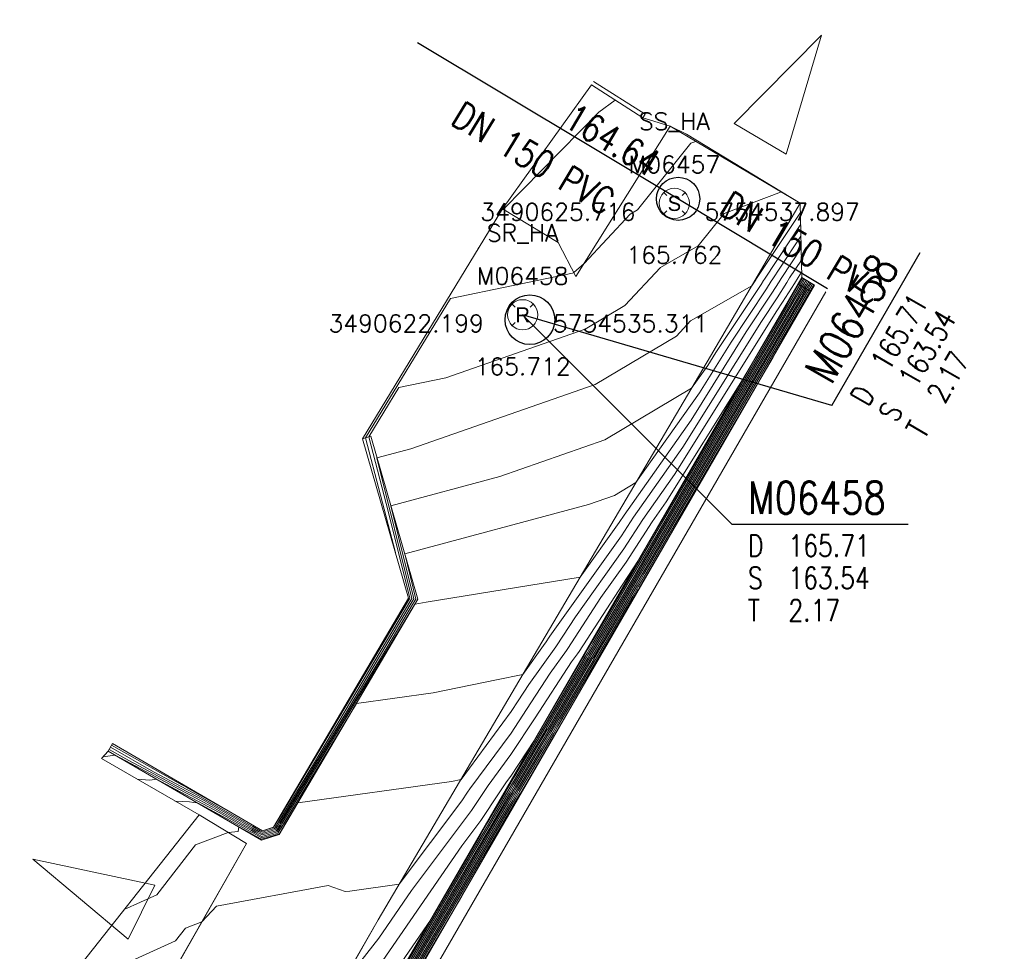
# Model space of a CAD drawing. Header units: metres. Extents: x 3490449 to 3490968, y 5754217 to 5754743.
# Tile 91 of 212: x 3490611 to 3490633, y 5754521 to 5754542. Entities that reach past the tile are written whole.
import ezdxf
from ezdxf.enums import TextEntityAlignment as Align

# ---------------------------------------------------------------- set-up
doc = ezdxf.new("R2010")
doc.units = ezdxf.units.M
doc.header["$LTSCALE"] = 0.25
doc.linetypes.add('Kartierung-07$0$AUSGEZOGEN', pattern=[0])
for name, color, linetype, lineweight, true_color in [('Kartierung-07$0$$BRUCH', 7, 'Continuous', 18, 0x82563a), ('Kartierung-07$0$$HOEHEN_Haupt', 7, 'Continuous', 18, 0x82563a), ('Kartierung-07$0$$HOEHEN_Mittel', 7, 'Continuous', 18, 0x82563a), ('Kartierung-07$0$$P_INF_FL', 7, 'Kartierung-07$0$AUSGEZOGEN', 18, 0x82563a), ('Kartierung-07$0$$P_INF_H_Schacht', 7, 'Kartierung-07$0$AUSGEZOGEN', 18, 0x82563a), ('Kartierung-07$0$$P_INF_NR_Schacht', 7, 'Kartierung-07$0$AUSGEZOGEN', 18, 0x82563a), ('Kartierung-07$0$$P_INF_X', 7, 'Kartierung-07$0$AUSGEZOGEN', 18, 0x82563a), ('Kartierung-07$0$B_Befestigt', 7, 'Continuous', 18, 0x82563a), ('Kartierung-07$0$B_Mauer', 7, 'Kartierung-07$0$AUSGEZOGEN', 18, 0x82563a), ('Kartierung-07$0$B_Rinne', 7, 'Continuous', 18, 0x82563a), ('Kartierung-07$0$B_Zufahrt_Zugang', 7, 'Continuous', 18, 0x82563a), ('Kartierung-07$0$Hilfe_DGM', 7, 'Continuous', 18, 0x82563a), ('Kartierung-07$0$SYM_SR_HA', 7, 'Kartierung-07$0$AUSGEZOGEN', 18, 0x82563a), ('Kartierung-07$0$SYM_SS_HA', 7, 'Kartierung-07$0$AUSGEZOGEN', 18, 0x82563a)]:
    doc.layers.add(name, color=color, linetype=linetype, lineweight=lineweight, true_color=true_color)
doc.layers.add('Kartierung-07$0$$PKT_SR_HA', color=7, linetype='Continuous', lineweight=18)
doc.layers.add('Kartierung-07$0$$PKT_SS_HA', color=7, linetype='Continuous', lineweight=18)
for name, color, linetype in [('Kartierung-07$0$B_RW_Schacht_HA', 7, 'Continuous'), ('Kartierung-07$0$B_Schachtschrift_RW_HA', 7, 'Continuous'), ('Kartierung-07$0$B_Schachtschrift_RW_HA_60Grad', 7, 'Continuous'), ('Kartierung-07$0$B_SW-Leitung_HA', 7, 'Continuous'), ('Kartierung-07$0$B_SW-Leitung_HA_Schrift', 7, 'Continuous'), ('Kartierung-07$0$B_SW_Schacht_HA', 7, 'Continuous')]:
    doc.layers.add(name, color=color, linetype=linetype)
doc.layers.add('Kartierung-07$0$B_SW-Leitung_HA_Aus', color=7, linetype='Continuous', true_color=0x82563a)
doc.layers.add('Kartierung-07$0$B_SW-Leitung_HA_Schrift_Aus', color=7, linetype='Continuous', true_color=0x82563a)
doc.styles.add('Kartierung-07$0$2', font='TXT')
doc.styles.add('Kartierung-07$0$STANDARD', font='romans.shx', dxfattribs={"width": 0.8})

# ---------------------------------------------------------------- blocks, each defined once
blk = doc.blocks.new('Kartierung-07$0$Zufahrt')
at = {"layer": 'Kartierung-07$0$B_Zufahrt_Zugang'}
for p, q in [((-0.7, -2.8), (0, 0)), ((0, 0), (0.7, -2.8)), ((-0.7, -2.8), (0.7, -2.8))]:
    blk.add_line(p, q, dxfattribs=at)
blk = doc.blocks.new('Kartierung-07$0$B_Schachtbeschriftung')
blk.add_line((0, 0), (8.186, 0))
at = {"style": 'Kartierung-07$0$STANDARD', "width": 0.8}
for s, p in [('D ', (0.75, -0.5)), ('S ', (0.75, -2)), ('T ', (0.75, -3.5))]:
    blk.add_text(s, height=1, dxfattribs=at).set_placement(p, align=Align.TOP_LEFT)
at = {"ltscale": 0.02, "style": 'Kartierung-07$0$STANDARD', "width": 0.8}
for tag, p, height in [('NUMMER', (0.759, 0.479), 1.5), ('DECKEL', (2.627, -1.5), 1), ('SOHLE', (2.625, -2.996), 1), ('TIEFE', (2.628, -4.501), 1)]:
    blk.add_attdef(tag, p, '', height=height, dxfattribs=at)
at = {"ltscale": 0.02, "style": 'Kartierung-07$0$STANDARD', "width": 0.8, "flags": 1}
blk.add_attdef('FOTO', (1.057, -6.131), '', height=1, dxfattribs=at)
blk = doc.blocks.new('Kartierung-07$0$PKT_SR_HA')
at = {"layer": 'Kartierung-07$0$SYM_SR_HA'}
for p, q in [((-0.247, 0.247), (-0.177, 0.177)), ((0.177, 0.177), (0.247, 0.247)), ((0.177, 0.177), (0.247, 0.247)), ((-0.247, -0.247), (-0.177, -0.177)), ((0.177, -0.177), (0.247, -0.247))]:
    blk.add_line(p, q, dxfattribs=at)
blk.add_circle((0, 0), 0.35, dxfattribs=at)
at = {"layer": 'Kartierung-07$0$$P_INF_FL', "style": 'Kartierung-07$0$STANDARD'}
blk.add_attdef('CODE', text='', height=0.8, dxfattribs=at).set_placement((0, 1.7), align=Align.CENTER)
at = {"layer": 'Kartierung-07$0$$P_INF_H_Schacht', "style": 'Kartierung-07$0$STANDARD'}
blk.add_attdef('H', text='', height=0.8, dxfattribs=at).set_placement((0, -1.4), align=Align.CENTER)
at = {"layer": 'Kartierung-07$0$$P_INF_NR_Schacht', "style": 'Kartierung-07$0$STANDARD'}
blk.add_attdef('NR', text='', height=0.8, dxfattribs=at).set_placement((0, 0.7), align=Align.CENTER)
at = {"layer": 'Kartierung-07$0$$P_INF_X', "style": 'Kartierung-07$0$STANDARD'}
blk.add_attdef('X', text='', height=0.8, dxfattribs=at).set_placement((-0.9, -0.4), align=Align.RIGHT)
blk.add_attdef('Y', (0.7, -0.4), '', height=0.8, dxfattribs=at)
at = {"layer": 'Kartierung-07$0$SYM_SR_HA', "style": 'Kartierung-07$0$2'}
blk.add_text('R', height=0.35, dxfattribs=at).set_placement((0, -0.178), align=Align.CENTER)
blk = doc.blocks.new('Kartierung-07$0$PKT_SS_HA')
at = {"layer": 'Kartierung-07$0$SYM_SS_HA'}
for p, q in [((-0.247, 0.247), (-0.177, 0.177)), ((0.177, 0.177), (0.247, 0.247)), ((0.177, 0.177), (0.247, 0.247)), ((-0.247, -0.247), (-0.177, -0.177)), ((0.177, -0.177), (0.247, -0.247))]:
    blk.add_line(p, q, dxfattribs=at)
blk.add_circle((0, 0), 0.35, dxfattribs=at)
at = {"layer": 'Kartierung-07$0$$P_INF_FL', "style": 'Kartierung-07$0$STANDARD'}
blk.add_attdef('CODE', text='', height=0.8, dxfattribs=at).set_placement((0, 1.7), align=Align.CENTER)
at = {"layer": 'Kartierung-07$0$$P_INF_H_Schacht', "style": 'Kartierung-07$0$STANDARD'}
blk.add_attdef('H', text='', height=0.8, dxfattribs=at).set_placement((0, -1.4), align=Align.CENTER)
at = {"layer": 'Kartierung-07$0$$P_INF_NR_Schacht', "style": 'Kartierung-07$0$STANDARD'}
blk.add_attdef('NR', text='', height=0.8, dxfattribs=at).set_placement((0, 0.7), align=Align.CENTER)
at = {"layer": 'Kartierung-07$0$$P_INF_X', "style": 'Kartierung-07$0$STANDARD'}
blk.add_attdef('X', text='', height=0.8, dxfattribs=at).set_placement((-0.9, -0.4), align=Align.RIGHT)
blk.add_attdef('Y', (0.7, -0.4), '', height=0.8, dxfattribs=at)
at = {"layer": 'Kartierung-07$0$SYM_SS_HA', "style": 'Kartierung-07$0$2'}
blk.add_text('S', height=0.35, dxfattribs=at).set_placement((0, -0.178), align=Align.CENTER)

msp = doc.modelspace()

# ---------------------------------------------------------------- linework, layer by layer
at = {"layer": 'Kartierung-07$0$$BRUCH', "ltscale": 0.02}
for p, q in [((3490624.986, 5754539.878), (3490623.791, 5754540.641)), ((3490625.616, 5754539.684), (3490623.435, 5754536.199)), ((3490624.986, 5754539.878), (3490625.616, 5754539.684)), ((3490625.999, 5754539.503), (3490625.616, 5754539.684)), ((3490628.634, 5754537.903), (3490625.999, 5754539.503)), ((3490626.555, 5754534.351), (3490628.634, 5754537.903)), ((3490623.021, 5754536.99), (3490621.729, 5754537.768)), ((3490623.435, 5754536.199), (3490623.021, 5754536.99)), ((3490618.612, 5754518.762), (3490628.668, 5754536.179)), ((3490618.909, 5754518.578), (3490628.966, 5754535.995)), ((3490622.645, 5754527.718), (3490626.555, 5754534.351)), ((3490618.484, 5754532.436), (3490618.676, 5754532.492)), ((3490618.484, 5754532.436), (3490619.555, 5754528.738)), ((3490618.676, 5754532.492), (3490619.771, 5754528.711)), ((3490619.555, 5754528.738), (3490616.423, 5754523.423)), ((3490619.771, 5754528.711), (3490616.556, 5754523.255)), ((3490618.853, 5754521.273), (3490622.645, 5754527.718)), ((3490616.17, 5754523.344), (3490612.692, 5754525.363)), ((3490616.146, 5754523.127), (3490612.592, 5754525.19)), ((3490614.698, 5754523.709), (3490615.8, 5754523.045)), ((3490616.556, 5754523.255), (3490616.146, 5754523.127)), ((3490616.423, 5754523.423), (3490616.17, 5754523.344)), ((3490615.8, 5754523.045), (3490612.799, 5754517.789)), ((3490615.811, 5754516), (3490618.853, 5754521.273))]:
    msp.add_line(p, q, dxfattribs=at)
at = {"layer": 'Kartierung-07$0$$HOEHEN_Haupt', "ltscale": 0.02}
for points in [[(3490612.615, 5754525.23), (3490613.068, 5754524.974), (3490614.402, 5754524.262), (3490614.488, 5754524.216), (3490614.83, 5754524.034), (3490615.788, 5754523.485), (3490615.932, 5754523.407), (3490616.079, 5754523.323), (3490616.163, 5754523.278), (3490616.292, 5754523.316), (3490616.467, 5754523.368), (3490616.467, 5754523.368), (3490616.486, 5754523.401), (3490616.53, 5754523.473), (3490616.56, 5754523.523), (3490618.149, 5754526.149), (3490619.64, 5754528.659), (3490619.679, 5754528.723), (3490619.143, 5754530.88), (3490621.666, 5754531.557), (3490624.103, 5754532.407), (3490626.116, 5754533.607), (3490626.489, 5754534.136), (3490626.675, 5754534.433), (3490627.727, 5754536.017), (3490627.784, 5754536.109), (3490627.802, 5754536.137), (3490628.644, 5754537.409), (3490628.644, 5754537.409)], [(3490611.758, 5754519.699), (3490614.15, 5754520.786), (3490614.38, 5754521.083), (3490614.764, 5754521.23), (3490615.101, 5754521.593), (3490617.688, 5754522.071), (3490618.087, 5754521.934), (3490618.192, 5754521.944), (3490619.34, 5754522.1), (3490620.791, 5754524.039), (3490620.921, 5754524.234), (3490620.973, 5754524.312), (3490621.932, 5754525.61), (3490622.291, 5754526.159), (3490622.839, 5754526.995), (3490623.219, 5754527.527), (3490623.246, 5754527.569), (3490624.014, 5754528.75), (3490624.602, 5754529.573), (3490625.198, 5754530.509), (3490625.524, 5754530.972), (3490627.293, 5754533.798), (3490628.327, 5754535.559), (3490628.327, 5754535.559), (3490628.603, 5754536.03), (3490628.685, 5754536.169), (3490628.685, 5754536.169)], [(3490618.897, 5754519.153), (3490620.792, 5754522.382), (3490621.545, 5754523.664), (3490621.87, 5754524.218), (3490621.87, 5754524.218), (3490621.989, 5754524.421), (3490622.212, 5754524.8), (3490622.75, 5754525.718), (3490622.751, 5754525.719), (3490623.386, 5754526.801), (3490623.386, 5754526.801), (3490623.715, 5754527.361), (3490623.742, 5754527.407), (3490624.096, 5754528.01), (3490624.096, 5754528.011), (3490624.759, 5754529.141), (3490624.76, 5754529.141), (3490625.189, 5754529.874), (3490627.085, 5754533.104), (3490628.658, 5754535.783), (3490628.659, 5754535.786), (3490628.66, 5754535.786), (3490628.792, 5754536.012), (3490628.792, 5754536.012), (3490628.831, 5754536.078), (3490628.831, 5754536.078), (3490628.831, 5754536.078)], [(3490628.603, 5754536.03), (3490628.603, 5754536.03)], [(3490628.685, 5754536.169), (3490628.685, 5754536.169)], [(3490628.327, 5754535.559), (3490628.327, 5754535.559)], [(3490619.72, 5754520.216), (3490621.961, 5754524.034), (3490622.067, 5754524.215), (3490622.067, 5754524.215), (3490622.106, 5754524.281), (3490622.731, 5754525.345), (3490622.89, 5754525.617), (3490622.89, 5754525.617), (3490623.078, 5754525.938), (3490623.079, 5754525.938), (3490623.881, 5754527.305), (3490623.888, 5754527.317), (3490624.75, 5754528.785), (3490624.75, 5754528.786), (3490624.886, 5754529.017), (3490624.886, 5754529.017), (3490624.974, 5754529.167), (3490628.004, 5754534.329)]]:
    msp.add_lwpolyline(points, dxfattribs=at)
at = {"layer": 'Kartierung-07$0$$HOEHEN_Mittel', "ltscale": 0.02}
for points in [[(3490624.341, 5754540.29), (3490623.962, 5754540.014), (3490621.765, 5754537.77), (3490621.75, 5754537.756), (3490621.745, 5754537.753), (3490621.717, 5754537.747), (3490621.188, 5754536.879), (3490621.183, 5754536.872), (3490621.168, 5754536.847)], [(3490626.211, 5754539.333), (3490626.099, 5754539.291), (3490624.863, 5754537.742), (3490624.693, 5754537.644), (3490623.623, 5754536.499), (3490623.387, 5754536.291), (3490623.355, 5754536.273), (3490620.524, 5754535.686), (3490618.557, 5754532.457), (3490619.249, 5754529.795)], [(3490612.671, 5754525.326), (3490614.213, 5754524.453), (3490614.426, 5754524.339), (3490614.44, 5754524.332), (3490614.495, 5754524.302), (3490615.951, 5754523.469), (3490615.954, 5754523.468), (3490616.17, 5754523.344), (3490616.425, 5754523.42), (3490616.425, 5754523.42), (3490616.454, 5754523.469), (3490616.456, 5754523.473), (3490616.5, 5754523.546), (3490616.592, 5754523.697), (3490619.575, 5754528.719), (3490619.584, 5754528.734), (3490619.089, 5754530.727), (3490618.634, 5754532.48), (3490619.332, 5754533.626), (3490620.421, 5754533.851), (3490623.65, 5754534.978), (3490624.571, 5754535.526), (3490625.393, 5754536.406), (3490626.271, 5754536.909), (3490626.87, 5754537.66), (3490628.197, 5754538.161)], [(3490612.643, 5754525.278), (3490613.64, 5754524.713), (3490614.414, 5754524.3), (3490614.464, 5754524.274), (3490614.662, 5754524.168), (3490615.869, 5754523.477), (3490615.943, 5754523.438), (3490616.125, 5754523.334), (3490616.166, 5754523.311), (3490616.231, 5754523.33), (3490616.446, 5754523.394), (3490616.446, 5754523.394), (3490616.47, 5754523.435), (3490616.493, 5754523.473), (3490616.53, 5754523.535), (3490617.37, 5754524.923), (3490619.607, 5754528.689), (3490619.632, 5754528.728), (3490618.821, 5754531.992), (3490619.604, 5754532.202), (3490623.876, 5754533.692), (3490625.766, 5754534.818), (3490626.093, 5754535.168), (3490627.508, 5754535.979), (3490627.602, 5754536.121), (3490627.605, 5754536.126), (3490627.606, 5754536.128), (3490628.638, 5754537.686), (3490628.638, 5754537.687)], [(3490612.47, 5754525.056), (3490612.754, 5754525.096), (3490614.39, 5754524.223), (3490614.512, 5754524.158), (3490614.998, 5754523.899), (3490615.707, 5754523.493), (3490615.921, 5754523.377), (3490616.034, 5754523.313), (3490616.159, 5754523.245), (3490616.353, 5754523.302), (3490616.487, 5754523.342), (3490616.502, 5754523.367), (3490616.567, 5754523.473), (3490616.589, 5754523.512), (3490618.927, 5754527.374), (3490619.672, 5754528.629), (3490619.726, 5754528.717), (3490619.465, 5754529.767), (3490623.728, 5754530.912), (3490624.329, 5754531.122), (3490624.826, 5754531.418), (3490626.296, 5754533.503), (3490627.03, 5754534.675), (3490627.852, 5754535.913), (3490627.963, 5754536.092), (3490627.997, 5754536.147), (3490628.649, 5754537.131), (3490628.649, 5754537.132)], [(3490613.264, 5754524.537), (3490613.555, 5754524.519), (3490613.71, 5754524.541), (3490614.377, 5754524.185), (3490614.536, 5754524.101), (3490615.166, 5754523.765), (3490615.626, 5754523.501), (3490615.91, 5754523.347), (3490615.988, 5754523.302), (3490616.155, 5754523.211), (3490616.414, 5754523.288), (3490616.508, 5754523.316), (3490616.519, 5754523.333), (3490616.603, 5754523.474), (3490616.619, 5754523.5), (3490619.703, 5754528.596), (3490619.705, 5754528.596), (3490619.707, 5754528.597), (3490619.709, 5754528.597), (3490619.965, 5754528.644), (3490623.535, 5754529.228), (3490624.44, 5754530.494), (3490624.549, 5754530.666), (3490626.103, 5754532.87), (3490627.384, 5754534.916), (3490627.977, 5754535.809), (3490628.142, 5754536.074), (3490628.193, 5754536.156), (3490628.655, 5754536.854), (3490628.655, 5754536.854)], [(3490614.139, 5754524.032), (3490614.476, 5754524.012), (3490614.578, 5754523.998), (3490614.665, 5754523.987), (3490615.333, 5754523.63), (3490615.544, 5754523.509), (3490615.899, 5754523.317), (3490615.943, 5754523.292), (3490616.152, 5754523.178), (3490616.475, 5754523.274), (3490616.529, 5754523.289), (3490616.535, 5754523.3), (3490616.64, 5754523.474), (3490616.649, 5754523.488), (3490618.347, 5754526.294), (3490620.126, 5754526.541), (3490621.591, 5754526.84), (3490622.201, 5754526.964), (3490622.722, 5754527.692), (3490622.726, 5754527.698), (3490622.829, 5754527.857), (3490624.494, 5754530.187), (3490624.765, 5754530.613), (3490625.91, 5754532.238), (3490627.738, 5754535.158), (3490628.102, 5754535.705), (3490628.321, 5754536.057), (3490628.388, 5754536.165), (3490628.66, 5754536.576), (3490628.66, 5754536.577)], [(3490628.666, 5754536.299), (3490628.666, 5754536.298), (3490628.584, 5754536.175), (3490628.5, 5754536.04), (3490628.226, 5754535.601), (3490628.093, 5754535.4), (3490625.717, 5754531.605), (3490624.981, 5754530.561), (3490624.548, 5754529.88), (3490623.421, 5754528.303), (3490622.986, 5754527.633), (3490622.97, 5754527.609), (3490622.343, 5754526.732), (3490622.097, 5754526.356), (3490621.935, 5754526.109), (3490620.77, 5754524.532), (3490620.547, 5754524.487), (3490616.99, 5754523.992), (3490616.679, 5754523.477), (3490616.677, 5754523.474), (3490616.551, 5754523.266), (3490616.549, 5754523.263), (3490616.549, 5754523.263), (3490616.536, 5754523.26), (3490616.148, 5754523.145), (3490615.898, 5754523.281), (3490615.888, 5754523.287), (3490615.621, 5754523.432), (3490615.605, 5754523.329), (3490615.37, 5754523.304), (3490614.614, 5754523.014), (3490613.715, 5754521.857), (3490612.965, 5754521.516)], [(3490617.892, 5754519.608), (3490618.862, 5754520.849), (3490619.622, 5754521.956), (3490621.011, 5754523.812), (3490621.288, 5754524.228), (3490621.4, 5754524.396), (3490621.928, 5754525.11), (3490622.486, 5754525.962), (3490623.335, 5754527.259), (3490623.467, 5754527.444), (3490623.506, 5754527.504), (3490624.606, 5754529.197), (3490624.656, 5754529.266), (3490624.882, 5754529.622), (3490625.362, 5754530.439), (3490625.453, 5754530.595), (3490628.393, 5754535.604), (3490628.394, 5754535.605), (3490628.641, 5754536.026), (3490628.714, 5754536.151), (3490628.714, 5754536.151)], [(3490618.875, 5754520.206), (3490620.786, 5754522.99), (3490621.231, 5754523.584), (3490621.656, 5754524.222), (3490621.827, 5754524.479), (3490621.925, 5754524.611), (3490622.47, 5754525.445), (3490622.667, 5754525.779), (3490622.667, 5754525.779), (3490623.57, 5754527.319), (3490623.615, 5754527.394), (3490623.654, 5754527.462), (3490623.703, 5754527.546), (3490624.684, 5754529.216), (3490625.319, 5754530.298), (3490625.861, 5754531.222), (3490628.459, 5754535.649), (3490628.46, 5754535.65), (3490628.46, 5754535.65), (3490628.679, 5754536.023), (3490628.743, 5754536.133), (3490628.743, 5754536.133)], [(3490618.889, 5754519.563), (3490620.059, 5754521.268), (3490621.221, 5754523.248), (3490621.379, 5754523.517), (3490621.791, 5754524.219), (3490621.942, 5754524.476), (3490622.004, 5754524.582), (3490622.695, 5754525.759), (3490622.695, 5754525.759), (3490623.509, 5754527.146), (3490623.648, 5754527.383), (3490623.683, 5754527.444), (3490623.834, 5754527.701), (3490623.834, 5754527.701), (3490624.709, 5754529.191), (3490624.709, 5754529.191), (3490625.275, 5754530.156), (3490626.269, 5754531.849), (3490628.526, 5754535.694), (3490628.526, 5754535.695), (3490628.527, 5754535.695), (3490628.716, 5754536.019), (3490628.772, 5754536.114), (3490628.773, 5754536.115)], [(3490628.802, 5754536.097), (3490628.802, 5754536.096), (3490628.754, 5754536.015), (3490628.593, 5754535.741), (3490628.593, 5754535.741), (3490628.592, 5754535.738), (3490626.677, 5754532.476), (3490625.232, 5754530.015), (3490624.734, 5754529.166), (3490624.734, 5754529.166), (3490623.965, 5754527.856), (3490623.965, 5754527.856), (3490623.713, 5754527.426), (3490623.681, 5754527.372), (3490623.447, 5754526.974), (3490623.447, 5754526.973), (3490622.723, 5754525.739), (3490622.723, 5754525.739), (3490622.108, 5754524.691), (3490621.965, 5754524.449), (3490621.831, 5754524.219), (3490621.462, 5754523.59), (3490621.007, 5754522.815), (3490618.896, 5754519.218)], [(3490618.898, 5754519.087), (3490620.578, 5754521.949), (3490621.628, 5754523.738), (3490621.909, 5754524.217), (3490621.909, 5754524.217), (3490622.012, 5754524.393), (3490622.315, 5754524.909), (3490622.778, 5754525.698), (3490622.779, 5754525.698), (3490623.324, 5754526.628), (3490623.324, 5754526.628), (3490623.748, 5754527.35), (3490623.771, 5754527.389), (3490624.227, 5754528.165), (3490624.227, 5754528.166), (3490624.785, 5754529.116), (3490624.785, 5754529.117), (3490625.146, 5754529.732), (3490627.493, 5754533.731), (3490628.724, 5754535.828), (3490628.726, 5754535.831), (3490628.726, 5754535.832), (3490628.83, 5754536.008), (3490628.83, 5754536.008), (3490628.86, 5754536.06), (3490628.86, 5754536.06), (3490628.86, 5754536.06)], [(3490618.9, 5754519.022), (3490620.363, 5754521.515), (3490621.711, 5754523.812), (3490621.949, 5754524.217), (3490621.949, 5754524.217), (3490622.036, 5754524.365), (3490622.419, 5754525.018), (3490622.806, 5754525.678), (3490622.806, 5754525.678), (3490623.263, 5754526.456), (3490623.263, 5754526.456), (3490623.781, 5754527.339), (3490623.8, 5754527.371), (3490624.357, 5754528.32), (3490624.358, 5754528.321), (3490624.81, 5754529.091), (3490624.81, 5754529.092), (3490625.103, 5754529.591), (3490627.901, 5754534.358), (3490628.79, 5754535.873), (3490628.792, 5754535.877), (3490628.793, 5754535.877), (3490628.867, 5754536.004), (3490628.867, 5754536.004), (3490628.89, 5754536.042), (3490628.89, 5754536.042)], [(3490618.901, 5754518.956), (3490620.149, 5754521.082), (3490621.794, 5754523.886), (3490621.988, 5754524.216), (3490621.988, 5754524.216), (3490622.059, 5754524.337), (3490622.523, 5754525.127), (3490622.834, 5754525.658), (3490622.834, 5754525.658), (3490623.201, 5754526.283), (3490623.201, 5754526.283), (3490623.814, 5754527.328), (3490623.83, 5754527.353), (3490624.488, 5754528.475), (3490624.489, 5754528.476), (3490624.835, 5754529.067), (3490624.835, 5754529.067), (3490625.06, 5754529.45), (3490628.309, 5754534.985), (3490628.857, 5754535.918), (3490628.859, 5754535.922), (3490628.859, 5754535.922), (3490628.905, 5754536.001), (3490628.905, 5754536.001), (3490628.919, 5754536.024), (3490628.919, 5754536.024)], [(3490628.641, 5754536.026), (3490628.641, 5754536.026)], [(3490628.679, 5754536.023), (3490628.679, 5754536.023)], [(3490628.714, 5754536.151), (3490628.714, 5754536.151)], [(3490628.716, 5754536.019), (3490628.716, 5754536.019)], [(3490628.743, 5754536.133), (3490628.743, 5754536.133)], [(3490628.754, 5754536.015), (3490628.754, 5754536.015)], [(3490628.773, 5754536.114), (3490628.772, 5754536.114)], [(3490628.802, 5754536.096), (3490628.802, 5754536.096)], [(3490618.902, 5754518.891), (3490619.934, 5754520.649), (3490621.878, 5754523.96), (3490622.028, 5754524.215), (3490622.028, 5754524.216), (3490622.083, 5754524.309), (3490622.627, 5754525.236), (3490622.862, 5754525.637), (3490622.862, 5754525.638), (3490623.14, 5754526.11), (3490623.14, 5754526.111), (3490623.848, 5754527.316), (3490623.859, 5754527.335), (3490624.619, 5754528.63), (3490624.619, 5754528.631), (3490624.86, 5754529.042), (3490624.861, 5754529.042), (3490625.017, 5754529.308), (3490628.717, 5754535.612), (3490628.923, 5754535.963), (3490628.925, 5754535.967), (3490628.926, 5754535.968), (3490628.943, 5754535.997), (3490628.943, 5754535.997), (3490628.948, 5754536.006), (3490628.948, 5754536.006)], [(3490628.394, 5754535.605), (3490628.394, 5754535.605)], [(3490619.505, 5754519.782), (3490622.044, 5754524.108), (3490622.106, 5754524.214), (3490622.107, 5754524.214), (3490622.129, 5754524.253), (3490622.834, 5754525.454), (3490622.918, 5754525.597), (3490622.918, 5754525.597), (3490623.017, 5754525.765), (3490623.017, 5754525.766), (3490623.914, 5754527.294), (3490623.917, 5754527.299), (3490624.88, 5754528.94), (3490624.881, 5754528.941), (3490624.911, 5754528.992), (3490624.911, 5754528.993), (3490624.931, 5754529.026), (3490625.598, 5754530.162)], [(3490624.684, 5754529.216), (3490624.684, 5754529.216)], [(3490623.703, 5754527.546), (3490623.703, 5754527.546)], [(3490623.509, 5754527.146), (3490623.509, 5754527.146)], [(3490623.57, 5754527.319), (3490623.57, 5754527.319)], [(3490619.291, 5754519.349), (3490622.127, 5754524.182), (3490622.146, 5754524.213), (3490622.146, 5754524.214), (3490622.153, 5754524.225), (3490622.938, 5754525.563), (3490622.946, 5754525.577), (3490622.946, 5754525.577), (3490622.955, 5754525.592), (3490622.956, 5754525.593), (3490623.192, 5754525.995)], [(3490621.791, 5754524.219), (3490621.791, 5754524.219)], [(3490621.831, 5754524.219), (3490621.831, 5754524.219)], [(3490616.487, 5754523.342), (3490616.487, 5754523.342)], [(3490616.508, 5754523.316), (3490616.508, 5754523.316)], [(3490616.529, 5754523.289), (3490616.529, 5754523.289)], [(3490619.076, 5754518.916), (3490620.786, 5754521.828)]]:
    msp.add_lwpolyline(points, dxfattribs=at)
at = {"layer": 'Kartierung-07$0$B_Befestigt', "ltscale": 0.02}
for points, elevation in [([(3490622.645, 5754527.718), (3490626.555, 5754534.351), (3490628.634, 5754537.903), (3490625.999, 5754539.503), (3490625.616, 5754539.684), (3490623.435, 5754536.199), (3490623.021, 5754536.99), (3490621.729, 5754537.768)], 165.231), ([(3490624.986, 5754539.878), (3490625.616, 5754539.684)], 165.873), ([(3490618.853, 5754521.273), (3490622.645, 5754527.718)], 164.966)]:
    msp.add_lwpolyline(points, dxfattribs=dict(at, elevation=elevation))
for points in [[(3490612.434, 5754525.016), (3490614.698, 5754523.709)], [(3490614.698, 5754523.709), (3490615.8, 5754523.045), (3490612.799, 5754517.789), (3490612.327, 5754519.083), (3490611.463, 5754519.616)], [(3490611.666, 5754508.91), (3490615.811, 5754516), (3490618.853, 5754521.273)]]:
    msp.add_lwpolyline(points, dxfattribs=at)
at = {"layer": 'Kartierung-07$0$B_Mauer', "ltscale": 0.02}
for p, q in [((3490618.612, 5754518.762, 164.64), (3490628.668, 5754536.179, 166.249)), ((3490618.909, 5754518.578, 163.622), (3490628.966, 5754535.995, 165.231))]:
    msp.add_line(p, q, dxfattribs=at)
at = {"layer": 'Kartierung-07$0$B_Mauer'}
msp.add_line((3490628.883, 5754535.852, 166.235), (3490628.58, 5754536.027, 166.235), dxfattribs=at)
at = {"layer": 'Kartierung-07$0$B_Mauer', "ltscale": 0.02}
for points in [[(3490624.986, 5754539.878), (3490623.791, 5754540.641)], [(3490623.845, 5754540.725), (3490625.04, 5754539.962)], [(3490618.484, 5754532.436), (3490619.555, 5754528.738), (3490616.423, 5754523.423), (3490616.17, 5754523.344), (3490612.692, 5754525.363)], [(3490618.484, 5754532.436), (3490618.676, 5754532.492)]]:
    msp.add_lwpolyline(points, dxfattribs=at)
for points, elevation in [([(3490624.986, 5754539.878), (3490625.04, 5754539.962)], 165.873), ([(3490618.676, 5754532.492), (3490619.771, 5754528.711), (3490616.556, 5754523.255), (3490616.146, 5754523.127), (3490612.592, 5754525.19)], 165.645)]:
    msp.add_lwpolyline(points, dxfattribs=dict(at, elevation=elevation))
at = {"layer": 'Kartierung-07$0$B_Rinne', "ltscale": 0.02}
msp.add_line((3490619.17, 5754518.429, 163.622), (3490629.225, 5754535.845, 165.231), dxfattribs=at)
at = {"layer": 'Kartierung-07$0$B_RW_Schacht_HA', "ltscale": 0.02}
msp.add_circle((3490622.366, 5754535.195), 0.575, dxfattribs=at)
at = {"layer": 'Kartierung-07$0$B_Schachtschrift_RW_HA', "ltscale": 0.02, "elevation": 167.706}
msp.add_lwpolyline([(3490627.046, 5754530.454), (3490622.199, 5754535.311)], dxfattribs=at)
at = {"layer": 'Kartierung-07$0$B_Schachtschrift_RW_HA_60Grad', "ltscale": 0.02, "elevation": 167.706}
msp.add_lwpolyline([(3490629.369, 5754533.21), (3490622.199, 5754535.311)], dxfattribs=at)
at = {"layer": 'Kartierung-07$0$B_SW-Leitung_HA', "ltscale": 0.02}
msp.add_line((3490619.758, 5754541.626, -165.231), (3490625.757, 5754538.028, -165.231), dxfattribs=at)
at = {"layer": 'Kartierung-07$0$B_SW-Leitung_HA_Aus', "ltscale": 0.02}
msp.add_line((3490625.757, 5754538.028, -165.231), (3490629.269, 5754535.921, -165.231), dxfattribs=at)
at = {"layer": 'Kartierung-07$0$B_SW_Schacht_HA', "ltscale": 0.02}
msp.add_circle((3490625.803, 5754538.001), 0.5, dxfattribs=at)
at = {"layer": 'Kartierung-07$0$Hilfe_DGM', "ltscale": 0.02}
msp.add_lwpolyline([(3490611.463, 5754519.616), (3490614.698, 5754523.709), (3490612.434, 5754525.016), (3490612.592, 5754525.19), (3490612.692, 5754525.363), (3490616.17, 5754523.344), (3490616.423, 5754523.423), (3490619.555, 5754528.738), (3490618.484, 5754532.436), (3490621.729, 5754537.768), (3490623.791, 5754540.641), (3490624.986, 5754539.878), (3490625.616, 5754539.684), (3490628.634, 5754537.903), (3490628.668, 5754536.179), (3490628.966, 5754535.995), (3490618.909, 5754518.578)], dxfattribs=at)

# ---------------------------------------------------------------- block references
at = {"layer": 'Kartierung-07$0$$PKT_SR_HA'}
ref = msp.add_blockref('Kartierung-07$0$PKT_SR_HA', (3490622.199, 5754535.311, 165.712), dxfattribs=at)
ref.add_attrib('Y', '5754535.311', (3490622.899, 5754534.911, 165.712), dxfattribs={"layer": 'Kartierung-07$0$$P_INF_X', "height": 0.4, "style": 'Kartierung-07$0$STANDARD'})
ref.add_attrib('X', '3490622.199', dxfattribs={"layer": 'Kartierung-07$0$$P_INF_X', "height": 0.4, "style": 'Kartierung-07$0$STANDARD'}).set_placement((3490621.299, 5754534.911, 165.712), align=Align.RIGHT)
ref.add_attrib('H', '165.712', dxfattribs={"layer": 'Kartierung-07$0$$P_INF_H_Schacht', "height": 0.4, "style": 'Kartierung-07$0$STANDARD'}).set_placement((3490622.199, 5754533.911, 165.712), align=Align.CENTER)
ref.add_attrib('CODE', 'SR_HA', dxfattribs={"layer": 'Kartierung-07$0$$P_INF_FL', "height": 0.4, "style": 'Kartierung-07$0$STANDARD'}).set_placement((3490622.199, 5754537.011, 165.712), align=Align.CENTER)
ref.add_attrib('NR', 'M06458', dxfattribs={"layer": 'Kartierung-07$0$$P_INF_NR_Schacht', "height": 0.4, "style": 'Kartierung-07$0$STANDARD'}).set_placement((3490622.199, 5754536.011, 165.712), align=Align.CENTER)
at = {"layer": 'Kartierung-07$0$$PKT_SS_HA'}
ref = msp.add_blockref('Kartierung-07$0$PKT_SS_HA', (3490625.716, 5754537.897, 165.762), dxfattribs=at)
ref.add_attrib('Y', '5754537.897', (3490626.416, 5754537.497, 165.762), dxfattribs={"layer": 'Kartierung-07$0$$P_INF_X', "height": 0.4, "style": 'Kartierung-07$0$STANDARD'})
ref.add_attrib('X', '3490625.716', dxfattribs={"layer": 'Kartierung-07$0$$P_INF_X', "height": 0.4, "style": 'Kartierung-07$0$STANDARD'}).set_placement((3490624.816, 5754537.497, 165.762), align=Align.RIGHT)
ref.add_attrib('H', '165.762', dxfattribs={"layer": 'Kartierung-07$0$$P_INF_H_Schacht', "height": 0.4, "style": 'Kartierung-07$0$STANDARD'}).set_placement((3490625.716, 5754536.497, 165.762), align=Align.CENTER)
ref.add_attrib('CODE', 'SS_HA', dxfattribs={"layer": 'Kartierung-07$0$$P_INF_FL', "height": 0.4, "style": 'Kartierung-07$0$STANDARD'}).set_placement((3490625.716, 5754539.597, 165.762), align=Align.CENTER)
ref.add_attrib('NR', 'M06457', dxfattribs={"layer": 'Kartierung-07$0$$P_INF_NR_Schacht', "height": 0.4, "style": 'Kartierung-07$0$STANDARD'}).set_placement((3490625.716, 5754538.597, 165.762), align=Align.CENTER)
at = {"layer": 'Kartierung-07$0$B_Schachtschrift_RW_HA', "ltscale": 0.02, "xscale": 0.5, "yscale": 0.5, "zscale": 0.5}
msp.add_blockref('Kartierung-07$0$B_Schachtbeschriftung', (3490627.046, 5754530.454, 167.706), dxfattribs=at).add_auto_attribs({'NUMMER': 'M06458', 'DECKEL': '165.71', 'SOHLE': '163.54', 'TIEFE': '2.17'})
at = {"layer": 'Kartierung-07$0$B_Schachtschrift_RW_HA_60Grad', "ltscale": 0.02, "xscale": 0.4999999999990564, "yscale": 0.4999999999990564, "zscale": 0.4999999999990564, "rotation": 59.99999999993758}
msp.add_blockref('Kartierung-07$0$B_Schachtbeschriftung', (3490629.369, 5754533.21), dxfattribs=at).add_auto_attribs({'NUMMER': 'M06458', 'DECKEL': '165.71', 'SOHLE': '163.54', 'TIEFE': '2.17'})
at = {"layer": 'Kartierung-07$0$B_Zufahrt_Zugang', "ltscale": 0.02}
for p, rotation in [((3490629.126, 5754541.8), 329.4428084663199), ((3490610.848, 5754522.687), 63.86435537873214)]:
    msp.add_blockref('Kartierung-07$0$Zufahrt', p, dxfattribs=dict(at, rotation=rotation))

# ---------------------------------------------------------------- texts
at = {"layer": 'Kartierung-07$0$B_SW-Leitung_HA_Schrift', "ltscale": 0.02, "style": 'Kartierung-07$0$STANDARD', "width": 0.8}
for s, p in [('DN 150 PVC', (3490620.499, 5754539.754, -165.762)), ('164.64', (3490623.112, 5754539.705, -165.762))]:
    msp.add_text(s, height=0.625, rotation=329, dxfattribs=at).set_placement(p)
at = {"layer": 'Kartierung-07$0$B_SW-Leitung_HA_Schrift_Aus', "ltscale": 0.02, "style": 'Kartierung-07$0$STANDARD', "width": 0.8}
msp.add_text('DN 150 PVC', height=0.625, rotation=329, dxfattribs=at).set_placement((3490626.719, 5754537.673, -165.762))

doc.saveas('drawing.dxf')
